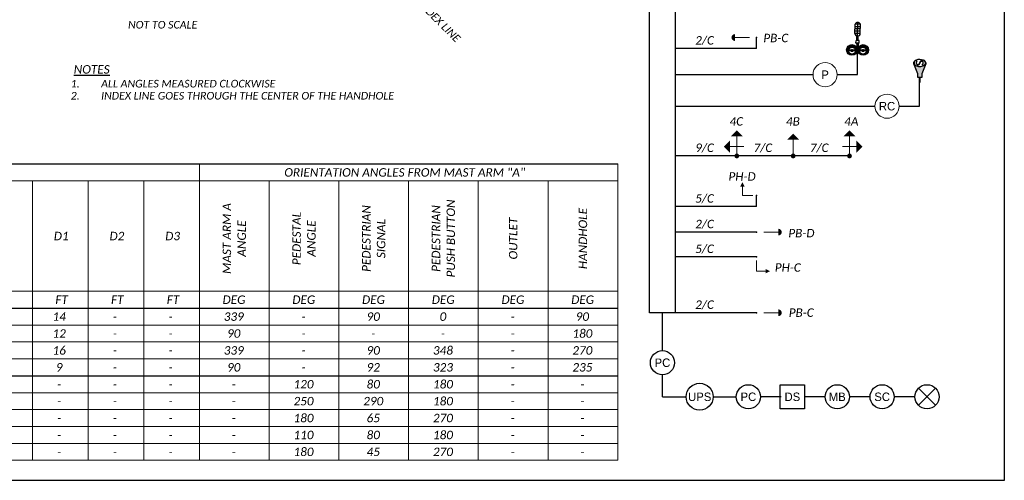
# Model space of a CAD drawing. Header units: feet. Extents: x 2117445.6 to 2117516.1, y 657760.8 to 657781.8.
# Tile 7 of 8: x 2117499.8 to 2117516.1, y 657760.8 to 657768.4. Entities that reach past the tile are written whole.
import ezdxf
from ezdxf.enums import TextEntityAlignment as Align

# ---------------------------------------------------------------- set-up
doc = ezdxf.new("R2010")
doc.units = ezdxf.units.FT
doc.header["$MEASUREMENT"] = 0
doc.linetypes.add('DASHED', pattern=[0.75, 0.5, -0.25])
doc.linetypes.add('OhDOT_USTN1', pattern=[0.055, 0.014, -0.041])
doc.layers.add('0_Mview', color=7, linetype='Continuous', plot=False)
for name, color, linetype in [('SG_P_Detection', 24, 'Continuous'), ('SG_P_Heads', 2, 'Continuous'), ('SG_P_Text', 7, 'Continuous'), ('SG_X_Heads', 2, 'Continuous'), ('SG_X_Mast_Arm', 7, 'OhDOT_USTN1'), ('SH_Data', 7, 'Continuous'), ('SH_Text', 7, 'Continuous'), ('ST_Text', 7, 'Continuous')]:
    doc.layers.add(name, color=color, linetype=linetype)
doc.layers.add('SG_P_Detection (Construction)', color=12, linetype='Continuous', lineweight=13)
doc.layers.add('SG_P_Heads (Construction)', color=7, linetype='Continuous', lineweight=13)
doc.styles.add('Font 31 Normal (0.14)', font='font31.shx', dxfattribs={"height": 0.2})
doc.styles.add('P_Slanted_Normal', font='calibrii.ttf', dxfattribs={"height": 0.14})
doc.styles.add('Slanted Normal (0.14) Font 31', font='font31.shx', dxfattribs={"height": 0.14})
doc.styles.add('Slanted-Normal LS 0.50', font='font31.shx', dxfattribs={"height": 0.14})
doc.styles.add('Style-font31', font='font31.shx')

# ---------------------------------------------------------------- blocks, each defined once
blk = doc.blocks.new('SHSWP_2')
at = {"layer": 'SG_P_Heads', "linetype": 'Continuous', "lineweight": 0, "extrusion": (0, 0, -1)}
h = blk.add_hatch(color=2, dxfattribs=at)
edge = h.paths.add_edge_path()
edge.add_arc((0, 0), 0.04, 0, 360)
at = {"layer": 'SG_P_Heads', "color": 2, "linetype": 'Continuous', "lineweight": 13}
blk.add_line((0.04, 0), (0.27, 0), dxfattribs=at)
at = {"layer": 'SG_P_Heads', "color": 30, "linetype": 'Continuous', "lineweight": 0, "extrusion": (0, 0, -1)}
blk.add_solid([(-0.27, 0.1), (-0.37, 0), (-0.27, -0.1)], dxfattribs=at)
blk = doc.blocks.new('PED1P_2')
at = {"layer": 'SG_P_Heads', "color": 2, "linetype": 'Continuous', "lineweight": 13, "flags": 128}
blk.add_lwpolyline([(0.06, 0), (0.235, 0), (0.235, -0.15)], dxfattribs=at)
at = {"layer": 'SG_P_Heads', "color": 2, "linetype": 'Continuous', "lineweight": 0}
blk.add_solid([(0.27, -0.15), (0.2, -0.15), (0.235, -0.22)], dxfattribs=at)
at = {"layer": 'SG_P_Heads (Construction)', "color": 2, "linetype": 'Continuous', "lineweight": 30}
blk.add_point((0, 0), dxfattribs=at)
blk = doc.blocks.new('PEDPBP')
at = {"layer": 'SG_P_Detection', "linetype": 'Continuous', "lineweight": 0}
blk.add_hatch(color=2, dxfattribs=at).paths.add_polyline_path([(0.18, 0.028), (0.18, -0.028, 0.999997)])
at = {"layer": 'SG_P_Detection', "color": 2, "linetype": 'Continuous', "lineweight": 13}
blk.add_line((0.06, 0), (0.18, 0), dxfattribs=at)
at = {"layer": 'SG_P_Detection (Construction)', "color": 2, "linetype": 'Continuous', "lineweight": 30}
blk.add_point((0, 0), dxfattribs=at)
blk = doc.blocks.new('A$C62112A7B')
at = {"layer": 'SG_P_Heads', "linetype": 'Continuous', "lineweight": 0}
h = blk.add_hatch(color=2, dxfattribs=at)
edge = h.paths.add_edge_path()
edge.add_arc((0.424, 0.215), 0.04, -179.9792, 180.0208)
at = {"layer": 'SG_P_Heads', "color": 2, "linetype": 'Continuous', "lineweight": 13}
for p, q in [((0.269, 0.33), (0.269, 0.1)), ((0.384, 0.215), (0.1, 0.215))]:
    blk.add_line(p, q, dxfattribs=at)
at = {"layer": 'SG_P_Heads', "color": 30, "linetype": 'Continuous', "lineweight": 0, "extrusion": (0, 0, -1)}
for points in [[(-0.1, 0.115), (0, 0.215), (-0.1, 0.315)], [(-0.369, 0.1), (-0.269, 0), (-0.169, 0.1)]]:
    blk.add_solid(points, dxfattribs=at)
blk = doc.blocks.new('A$C3FBD0565')
at = {"layer": 'SG_P_Text', "color": 7, "linetype": 'Continuous', "lineweight": 13}
blk.add_circle((0.2, 0.2), 0.2, dxfattribs=at)
at = {"layer": 'SG_P_Text', "lineweight": 13, "style": 'Slanted-Normal LS 0.50'}
blk.add_text('P', height=0.14, dxfattribs=at).set_placement((0.2, 0.2), align=Align.MIDDLE_CENTER)
blk = doc.blocks.new('CONFIRMLIGHT')
at = {"layer": 'SG_X_Heads', "linetype": 'Continuous'}
for p, q in [((0, 0.025), (0.042, 0.025)), ((0, -0.025), (0, 0.025)), ((0.042, -0.025), (0.042, 0.025)), ((0.042, 0.011), (0.116, 0.011)), ((0.159, -0.044), (0.159, 0.044)), ((0.159, 0.044), (0.314, 0.044)), ((0.197, -0.044), (0.197, 0.044)), ((0.234, -0.044), (0.234, 0.044)), ((0.271, -0.044), (0.271, 0.044)), ((0.314, -0.044), (0.314, 0.044)), ((0, -0.025), (0.042, -0.025)), ((0.042, -0.011), (0.116, -0.011)), ((0.115, 0), (0.341, 0)), ((0.159, -0.044), (0.314, -0.044))]:
    blk.add_line(p, q, dxfattribs=at)
for centre, radius, start, end in [((0.159, 0), 0.0443, 90, 270), ((0.291, 0), 0.0498, 297.0702, 62.9298)]:
    blk.add_arc(centre, radius, start, end, dxfattribs=at)
blk = doc.blocks.new('A$C52E11F21')
at = {"layer": 'SG_X_Heads'}
h = blk.add_hatch(color=256, dxfattribs=at)
h.dxf.hatch_style = 1
h.paths.add_polyline_path([(4.05, 1.87, 1), (0.52, 1.87, 1)])
h.paths.add_polyline_path([(1.34, 1.85, -1), (3.66, 1.85, -1)], flags=16)
h = blk.add_hatch(color=256, dxfattribs=at)
h.dxf.hatch_style = 1
h.paths.add_polyline_path([(2.59, 0.13, -0.148077), (1.57, 0.25), (0.37, 0.26), (0.11, 0.36, 0.38471), (0, 0.26), (0, -0.26, 0.46132), (0.12, -0.35), (0.39, -0.25), (1.5, -0.25, -0.160112), (2.59, -0.09)])
h.paths.add_polyline_path([(0.47, 0.05), (2.32, 0.05), (2.32, -0.05), (0.47, -0.05)], flags=16)
h = blk.add_hatch(color=256, dxfattribs=at)
h.dxf.hatch_style = 1
h.paths.add_polyline_path([(2.83, 1.86), (2.77, 2.02), (2.67, 2.14), (2.6, 2.15), (2.6, 3, 0.043408), (2.4, 3), (2.4, 2.17), (2.33, 2.16), (2.2, 2.02), (2.16, 1.86), (2.2, 1.69), (2.33, 1.56), (2.4, 1.54), (2.4, 0.7, 0.041771), (2.59, 0.7), (2.59, 1.54), (2.67, 1.55), (2.77, 1.69)])
h = blk.add_hatch(color=256, dxfattribs=at)
h.dxf.hatch_style = 1
h.paths.add_polyline_path([(0.52, -1.83, 1), (4.05, -1.83, 1)])
h.paths.add_polyline_path([(3.66, -1.85, -1), (1.34, -1.85, -1)], flags=16)
h = blk.add_hatch(color=256, dxfattribs=at)
h.dxf.hatch_style = 1
h.paths.add_polyline_path([(2.83, -1.84), (2.77, -1.68), (2.67, -1.56), (2.6, -1.55), (2.6, -0.7, 0.043408), (2.4, -0.7), (2.4, -1.53), (2.33, -1.54), (2.2, -1.68), (2.16, -1.84), (2.2, -2.01), (2.33, -2.14), (2.4, -2.16), (2.4, -3, 0.041771), (2.59, -3), (2.59, -2.16), (2.67, -2.15), (2.77, -2.01)])
at = {"layer": 'SG_X_Heads', "flags": 128}
blk.add_lwpolyline([(0.39, -0.25), (0.12, -0.35, -0.46132), (0, -0.26), (0, 0.26, -0.38471), (0.11, 0.36)], format="xyb", dxfattribs=at)
for points in [[(0.11, 0.36), (0.11, 0.36), (0.37, 0.26), (1.57, 0.25)], [(2.4, 3), (2.4, 2.17), (2.33, 2.16), (2.2, 2.02), (2.16, 1.86), (2.2, 1.69), (2.33, 1.56), (2.4, 1.54), (2.4, 0.7)], [(2.67, 1.55), (2.59, 1.54)], [(2.59, 1.54), (2.59, 0.7)], [(2.59, 0.13), (2.59, -0.09)], [(2.6, 3), (2.6, 2.15), (2.67, 2.14), (2.77, 2.02), (2.83, 1.86), (2.77, 1.69), (2.67, 1.55)], [(0.39, -0.25), (1.5, -0.25)], [(2.4, -0.7), (2.4, -1.53), (2.33, -1.54), (2.2, -1.68), (2.16, -1.84), (2.2, -2.01), (2.33, -2.14), (2.4, -2.16), (2.4, -3)], [(2.67, -2.15), (2.59, -2.16)], [(2.59, -2.16), (2.59, -3)], [(2.6, -0.7), (2.6, -1.55), (2.67, -1.56), (2.77, -1.68), (2.83, -1.84), (2.77, -2.01), (2.67, -2.15)]]:
    blk.add_lwpolyline(points, dxfattribs=at)
blk.add_lwpolyline([(0.47, 0.05), (2.32, 0.05), (2.32, -0.05), (0.47, -0.05)], close=True, dxfattribs=at)
at = {"layer": 'SG_X_Heads'}
for centre, radius in [((2.28, 1.87), 1.77), ((2.5, 1.85), 1.16), ((2.28, -1.83), 1.77), ((2.5, -1.85), 1.16)]:
    blk.add_circle(centre, radius, dxfattribs=at)
blk = doc.blocks.new('A$C7FB05BD3')
at = {"layer": 'SG_X_Heads', "xscale": 0.9999221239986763, "yscale": 0.9999221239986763, "zscale": 0.9999221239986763, "rotation": 359.3991241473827}
blk.add_blockref('CONFIRMLIGHT', (0.203, 0.182), dxfattribs=at)
at = {"layer": 'SG_X_Mast_Arm', "color": 1, "linetype": 'Continuous', "xscale": 0.04999610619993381, "yscale": 0.04999610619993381, "zscale": 0.04999610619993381, "rotation": 180}
blk.add_blockref('A$C52E11F21', (0.203, 0.182), dxfattribs=at)
blk = doc.blocks.new('A$C3792556F')
at = {"layer": 'SG_P_Text', "color": 7, "linetype": 'Continuous', "lineweight": 13}
blk.add_circle((0.2, 0.2), 0.2, dxfattribs=at)
at = {"layer": 'SG_P_Text', "lineweight": 13, "style": 'Slanted-Normal LS 0.50'}
blk.add_text('RC', height=0.14, dxfattribs=at).set_placement((0.2, 0.2), align=Align.MIDDLE_CENTER)
blk = doc.blocks.new('A$C2BAC44A6')
at = {"layer": 'SG_X_Heads'}
h = blk.add_hatch(color=256, dxfattribs=at)
h.dxf.hatch_style = 1
h.paths.add_polyline_path([(2.31, -1.98, 0.127815), (2.89, -1.94, 0.201337), (3.6, -1.19, 0.195158), (3.64, 1.11, 0.179739), (2.89, 1.94, 0.165642), (2.3, 1.95), (-0.98, 0.62), (-2.19, 0.62), (-2.19, 0.03), (-3.82, 0.03, 1), (-3.77, -0.06), (-2.18, -0.06), (-2.18, -0.66), (-0.98, -0.66)])
h.paths.add_polyline_path([(1.42, -0.03), (1.45, 0.37), (1.61, 1.05), (1.78, 1.35), (1.94, 1.58), (2.33, 1.85, -0.162104), (2.85, 1.84, -0.184087), (3.55, 1.04, -0.192432), (3.5, -1.15, -0.200652), (2.85, -1.84, -0.12413), (2.34, -1.87), (1.94, -1.62), (1.61, -1.07), (1.52, -0.75), (1.45, -0.39)], flags=16)
h.paths.add_polyline_path([(1.42, -0.03), (1.45, -0.39), (1.52, -0.75), (1.61, -1.07), (1.94, -1.62), (2.34, -1.87, 0.12413), (2.85, -1.84, 0.200652), (3.5, -1.15, 0.195317), (3.54, 1.07, 0.178445), (2.85, 1.84, 0.162104), (2.33, 1.85), (1.94, 1.58), (1.78, 1.35), (1.61, 1.05), (1.45, 0.37)], flags=0)
h = blk.add_hatch(color=256, dxfattribs=at)
h.dxf.hatch_style = 1
h.paths.add_polyline_path([(1.87, -0.86), (2.28, -1.12), (2.47, -1.16), (2.72, -1.16), (2.88, -1.13), (2.99, -1.11), (3.05, -1.06), (3.08, -1.03), (3.11, -0.99), (3.18, -0.94), (3.25, -0.76), (3.25, -0.69), (3.28, -0.59), (3.29, -0.48), (3.25, -0.34), (3.21, -0.25), (2.16, 0.32), (2.01, 0.44), (1.98, 0.56), (1.99, 0.64), (2.02, 0.76), (2.13, 0.88), (2.32, 1.01), (2.54, 1.04), (2.7, 1.04), (3.06, 0.97), (3.12, 0.86), (3.2, 0.91), (3.14, 1.02), (3.05, 1.07), (2.71, 1.14), (2.53, 1.13), (2.28, 1.1), (2.07, 0.96), (1.93, 0.81), (1.89, 0.65), (1.89, 0.55), (1.93, 0.39), (2.11, 0.24), (3.13, -0.32), (3.16, -0.38), (3.19, -0.49), (3.19, -0.57), (3.16, -0.67), (3.15, -0.74), (3.1, -0.88), (3.04, -0.92), (2.96, -1.02), (2.86, -1.04), (2.71, -1.06), (2.48, -1.06), (2.31, -1.03), (1.92, -0.78)])
blk.add_line((2.33, 1.85), (2.33, 1.85), dxfattribs=at)
at = {"layer": 'SG_X_Heads', "flags": 128}
blk.add_lwpolyline([(-2.19, 0.62), (-0.98, 0.62), (2.3, 1.95, -0.165642), (2.89, 1.94, -0.179739), (3.64, 1.11, -0.195158), (3.6, -1.19, -0.201337), (2.89, -1.94, -0.127815), (2.31, -1.98), (-0.98, -0.66), (-2.18, -0.66), (-2.18, -0.06), (-3.82, -0.06, -0.639712), (-3.82, 0.03), (-2.19, 0.03), (-2.19, 0.62)], format="xyb", dxfattribs=at)
blk.add_lwpolyline([(2.85, -1.84, 0.200652), (3.5, -1.15, 0.195317), (3.54, 1.07, 0.178445), (2.85, 1.84, 0.162104), (2.33, 1.85), (1.94, 1.58), (1.78, 1.35), (1.61, 1.05), (1.45, 0.37), (1.42, -0.03), (1.45, -0.39), (1.52, -0.75), (1.61, -1.07), (1.94, -1.62), (2.34, -1.87, 0.12413)], format="xyb", close=True, dxfattribs=at)
blk.add_lwpolyline([(1.87, -0.86), (2.28, -1.12), (2.47, -1.16), (2.72, -1.16), (2.88, -1.13), (2.99, -1.11), (3.05, -1.06), (3.08, -1.03), (3.11, -0.99), (3.18, -0.94), (3.25, -0.76), (3.25, -0.69), (3.28, -0.59), (3.29, -0.48), (3.25, -0.34), (3.21, -0.25), (2.16, 0.32), (2.01, 0.44), (1.98, 0.56), (1.99, 0.64), (2.02, 0.76), (2.13, 0.88), (2.32, 1.01), (2.54, 1.04), (2.7, 1.04), (3.01, 0.98), (3.07, 0.95), (3.12, 0.86), (3.2, 0.91), (3.14, 1.02), (3.05, 1.07), (2.71, 1.14), (2.53, 1.13), (2.28, 1.1), (2.07, 0.96), (1.93, 0.81), (1.89, 0.65), (1.89, 0.55), (1.93, 0.39), (2.11, 0.24), (3.13, -0.32), (3.16, -0.38), (3.19, -0.49), (3.19, -0.57), (3.16, -0.67), (3.15, -0.74), (3.1, -0.88), (3.04, -0.92), (3, -0.97), (2.98, -0.99), (2.94, -1.02), (2.86, -1.04), (2.71, -1.06), (2.48, -1.06), (2.31, -1.03), (1.92, -0.78)], close=True, dxfattribs=at)

msp = doc.modelspace()

# ---------------------------------------------------------------- linework, layer by layer
at = {"layer": '0_Mview'}
msp.add_lwpolyline([(2117485.605, 657781.806), (2117516.105, 657781.806), (2117516.105, 657760.806), (2117485.605, 657760.806)], close=True, dxfattribs=at)
at = {"layer": 'SH_Text'}
for p, q in [((2117513.676, 657767.525), (2117513.676, 657767.918)), ((2117510.658, 657767.525), (2117512.939, 657767.525)), ((2117513.339, 657767.525), (2117513.676, 657767.525)), ((2117514.702, 657767.003), (2117514.702, 657767.396)), ((2117510.658, 657767.003), (2117513.964, 657767.003)), ((2117514.364, 657767.003), (2117514.702, 657767.003)), ((2117510.658, 657763.791), (2117510.658, 657763.791))]:
    msp.add_line(p, q, dxfattribs=at)
at = {"layer": 'SH_Text', "ltscale": 0.3}
for p, q in [((2117510.446, 657762.954), (2117510.446, 657763.582)), ((2117510.446, 657762.19), (2117510.446, 657762.554)), ((2117514.967, 657762.049), (2117514.684, 657762.332)), ((2117514.967, 657762.332), (2117514.684, 657762.049)), ((2117510.446, 657762.19), (2117510.841, 657762.19)), ((2117511.286, 657762.19), (2117511.669, 657762.19)), ((2117512.412, 657762.19), (2117512.069, 657762.19)), ((2117513.14, 657762.19), (2117512.797, 657762.19)), ((2117513.883, 657762.19), (2117513.54, 657762.19)), ((2117514.626, 657762.19), (2117514.283, 657762.19))]:
    msp.add_line(p, q, dxfattribs=at)
at = {"layer": 'SH_Text', "linetype": 'DASHED', "ltscale": 0.3}
msp.add_line((2117511.286, 657762.19), (2117511.286, 657762.19), dxfattribs=at)
at = {"layer": 'SH_Text', "ltscale": 0.3, "flags": 128}
msp.add_lwpolyline([(2117510.233, 657780.811), (2117510.658, 657780.811), (2117510.658, 657763.582), (2117510.233, 657763.582)], close=True, dxfattribs=at)
at = {"layer": 'SH_Text', "linetype": 'Continuous', "ltscale": 0.01, "flags": 128}
for points in [[(2117512.005, 657767.959), (2117512.005, 657768.14)], [(2117512.005, 657767.959), (2117510.658, 657767.959)], [(2117513.543, 657766.179), (2117510.658, 657766.179)], [(2117512.005, 657765.34), (2117512.005, 657765.522)], [(2117512.005, 657765.34), (2117510.658, 657765.34)], [(2117512.005, 657764.917), (2117510.658, 657764.917)], [(2117512.005, 657764.506), (2117510.658, 657764.506)], [(2117512.005, 657763.582), (2117510.658, 657763.582)]]:
    msp.add_lwpolyline(points, dxfattribs=at)
at = {"layer": 'SH_Text', "ltscale": 0.3}
msp.add_lwpolyline([(2117512.397, 657762.39), (2117512.797, 657762.39), (2117512.797, 657761.99), (2117512.397, 657761.99)], close=True, dxfattribs=at)
for centre, radius in [((2117510.446, 657762.754), 0.2), ((2117511.063, 657762.19), 0.223), ((2117511.869, 657762.19), 0.2), ((2117513.34, 657762.19), 0.2), ((2117514.083, 657762.19), 0.2), ((2117514.826, 657762.19), 0.2)]:
    msp.add_circle(centre, radius, dxfattribs=at)
at = {"layer": 'ST_Text', "color": 1, "linetype": 'Continuous', "lineweight": 30}
for p, q in [((2117485.919, 657766.046), (2117509.707, 657766.046)), ((2117485.919, 657763.658), (2117509.707, 657763.658)), ((2117485.919, 657762.538), (2117509.707, 657762.538))]:
    msp.add_line(p, q, dxfattribs=at)
at = {"layer": 'ST_Text', "color": 1, "linetype": 'Continuous', "lineweight": 0}
for p, q in [((2117502.782, 657766.046), (2117502.782, 657761.138)), ((2117509.707, 657766.046), (2117509.707, 657761.138)), ((2117489.081, 657765.766), (2117509.707, 657765.766)), ((2117500.016, 657765.766), (2117500.016, 657761.138)), ((2117500.938, 657765.766), (2117500.938, 657761.138)), ((2117501.86, 657765.766), (2117501.86, 657761.138)), ((2117503.936, 657765.766), (2117503.936, 657761.138)), ((2117505.09, 657765.766), (2117505.09, 657761.138)), ((2117506.244, 657765.766), (2117506.244, 657761.138)), ((2117507.398, 657765.766), (2117507.398, 657761.138)), ((2117508.553, 657765.766), (2117508.553, 657761.138)), ((2117493.298, 657763.938), (2117509.707, 657763.938)), ((2117485.919, 657763.378), (2117509.707, 657763.378)), ((2117485.919, 657763.098), (2117509.707, 657763.098)), ((2117485.919, 657762.818), (2117509.707, 657762.818)), ((2117485.919, 657762.258), (2117509.707, 657762.258)), ((2117485.919, 657761.978), (2117509.707, 657761.978)), ((2117485.919, 657761.698), (2117509.707, 657761.698)), ((2117485.919, 657761.418), (2117509.707, 657761.418)), ((2117485.919, 657761.138), (2117509.707, 657761.138))]:
    msp.add_line(p, q, dxfattribs=at)

# ---------------------------------------------------------------- block references
at = {"layer": 'SG_P_Detection', "color": 2, "linetype": 'Continuous', "lineweight": 30, "xscale": 2.0000027, "yscale": 2.0000027, "zscale": 2.0000027, "rotation": 180}
msp.add_blockref('PEDPBP', (2117512.005, 657768.14), dxfattribs=at)
at = {"layer": 'SG_P_Detection', "color": 2, "linetype": 'Continuous', "lineweight": 30, "xscale": 2.0000027, "yscale": 2.0000027, "zscale": 2.0000027}
for p in [(2117512.005, 657764.917), (2117512.005, 657763.582)]:
    msp.add_blockref('PEDPBP', p, dxfattribs=at)
at = {"layer": 'SG_P_Heads', "color": 2, "linetype": 'Continuous', "lineweight": 0, "extrusion": (0, 0, -1), "rotation": 89.99999999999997}
msp.add_blockref('SHSWP_2', (-2117512.61, 657766.179), dxfattribs=at)
at = {"layer": 'SG_P_Heads', "color": 2, "linetype": 'Continuous', "lineweight": 30, "yscale": 1.00000135, "zscale": 1.00000135}
for p, xscale, rotation in [((2117512.005, 657765.522), 1.00000135, 180), ((2117512.005, 657764.506), -1.00000135, 90)]:
    msp.add_blockref('PED1P_2', p, dxfattribs=dict(at, xscale=xscale, rotation=rotation))
at = {"layer": 'SG_X_Mast_Arm', "color": 1, "xscale": 0.04999610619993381, "yscale": 0.04999610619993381, "zscale": 0.04999610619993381, "rotation": 90}
msp.add_blockref('A$C2BAC44A6', (2117514.705, 657767.589), dxfattribs=at)
at = {"layer": 'SH_Data'}
for name, p, rotation in [('A$C7FB05BD3', (2117513.857, 657767.845), 90), ('A$C62112A7B', (2117511.462, 657766.603), 270)]:
    msp.add_blockref(name, p, dxfattribs=dict(at, rotation=rotation))
at = {"layer": 'SH_Data', "xscale": -1, "rotation": 90.04154908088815}
msp.add_blockref('A$C62112A7B', (2117513.757, 657766.603), dxfattribs=at)
at = {"layer": 'SH_Text'}
for name, p in [('A$C3FBD0565', (2117512.939, 657767.325)), ('A$C3792556F', (2117513.964, 657766.803))]:
    msp.add_blockref(name, p, dxfattribs=at)

# ---------------------------------------------------------------- texts
at = {"layer": 'SH_Text', "style": 'P_Slanted_Normal'}
for s, p in [('2/C', (2117510.988, 657768.163)), ('PB-C', (2117512.116, 657768.202)), ('4C', (2117511.556, 657766.821)), ('4B', (2117512.491, 657766.821)), ('4A', (2117513.454, 657766.821)), ('9/C', (2117510.988, 657766.384)), ('7/C', (2117511.954, 657766.384)), ('7/C', (2117512.886, 657766.384)), ('PH-D', (2117511.539, 657765.909)), ('5/C', (2117510.988, 657765.545)), ('2/C', (2117510.988, 657765.121)), ('PB-D', (2117512.53, 657764.97)), ('5/C', (2117510.988, 657764.711)), ('PH-C', (2117512.306, 657764.401)), ('2/C', (2117510.988, 657763.786)), ('PB-C', (2117512.537, 657763.654))]:
    msp.add_text(s, height=0.14, dxfattribs=at).set_placement(p, align=Align.TOP_LEFT)
at = {"layer": 'SH_Text', "linetype": 'DASHED', "ltscale": 0.3, "style": 'Slanted-Normal LS 0.50'}
for s, p in [('PC', (2117510.446, 657762.754)), ('UPS', (2117511.063, 657762.19)), ('PC', (2117511.869, 657762.19)), ('DS', (2117512.597, 657762.19)), ('MB', (2117513.34, 657762.19)), ('SC', (2117514.083, 657762.19))]:
    msp.add_text(s, height=0.14, dxfattribs=at).set_placement(p, align=Align.MIDDLE_CENTER)
at = {"layer": 'SH_Text', "insert": (2117507.114, 657768.142), "char_height": 0.126, "width": 1.12835, "attachment_point": 3, "rotation": 315.0022, "line_spacing_factor": 0.952382, "style": 'Font 31 Normal (0.14)'}
msp.add_mtext('{\\fCalibri|b0|i1|c0|p39;INDEX LINE }', dxfattribs=at)
at = {"layer": 'SH_Text', "insert": (2117502.747, 657768.415), "char_height": 0.126, "attachment_point": 3, "line_spacing_factor": 0.952382, "style": 'Font 31 Normal (0.14)'}
msp.add_mtext('{\\fCalibri|b0|i1|c0|p39;NOT TO SCALE}', dxfattribs=at)
at = {"layer": 'SH_Text'}
for s, insert, char_height, width, attachment_point, line_spacing_factor, style in [('{\\fCalibri|b0|i1|c0|p39;\\LNOTES}', (2117500.701, 657767.612), 0.14, 2.64347, 4, 1.05, 'Slanted Normal (0.14) Font 31'), ('\\pxql;{\\fCalibri|b0|i1|c0|p39;1.^IALL ANGLES MEASURED CLOCKWISE\\P2.^IINDEX LINE GOES THROUGH THE CENTER OF THE HANDHOLE}', (2117506.802, 657767.439), 0.126, 6.15206, 3, 0.952382, 'Font 31 Normal (0.14)')]:
    msp.add_mtext(s, dxfattribs=dict(at, insert=insert, char_height=char_height, width=width, attachment_point=attachment_point, line_spacing_factor=line_spacing_factor, style=style))
at = {"layer": 'ST_Text', "color": 1, "style": 'P_Slanted_Normal'}
for s, p in [('ORIENTATION ANGLES FROM MAST ARM "A"', (2117506.18, 657765.906)), ('D1', (2117500.494, 657764.852)), ('D2', (2117501.416, 657764.852)), ('D3', (2117502.338, 657764.852)), ('FT', (2117500.5, 657763.798)), ('FT', (2117501.422, 657763.798)), ('FT', (2117502.344, 657763.798)), ('DEG', (2117503.354, 657763.798)), ('DEG', (2117504.509, 657763.798)), ('DEG', (2117505.663, 657763.798)), ('DEG', (2117506.817, 657763.798)), ('DEG', (2117507.971, 657763.798)), ('DEG', (2117509.125, 657763.798)), ('14', (2117500.46, 657763.518)), ('339', (2117503.35, 657763.518)), ('90', (2117505.659, 657763.518)), ('0', (2117506.813, 657763.518)), ('90', (2117509.121, 657763.518)), ('-', (2117501.382, 657763.518)), ('-', (2117502.304, 657763.518)), ('-', (2117504.505, 657763.518)), ('-', (2117507.967, 657763.518)), ('12', (2117500.46, 657763.238)), ('90', (2117503.35, 657763.238)), ('180', (2117509.121, 657763.238)), ('-', (2117501.382, 657763.238)), ('-', (2117502.304, 657763.238)), ('-', (2117504.505, 657763.238)), ('-', (2117505.659, 657763.238)), ('-', (2117506.813, 657763.238)), ('-', (2117507.967, 657763.238)), ('16', (2117500.46, 657762.958)), ('-', (2117501.382, 657762.958)), ('-', (2117502.304, 657762.958)), ('339', (2117503.35, 657762.958)), ('-', (2117504.505, 657762.958)), ('90', (2117505.659, 657762.958)), ('348', (2117506.813, 657762.958)), ('-', (2117507.967, 657762.958)), ('270', (2117509.121, 657762.958)), ('9', (2117500.46, 657762.678)), ('90', (2117503.35, 657762.678)), ('92', (2117505.659, 657762.678)), ('323', (2117506.813, 657762.678)), ('235', (2117509.121, 657762.678)), ('-', (2117501.382, 657762.678)), ('-', (2117502.304, 657762.678)), ('-', (2117504.505, 657762.678)), ('-', (2117507.967, 657762.678)), ('120', (2117504.505, 657762.398)), ('80', (2117505.659, 657762.398)), ('180', (2117506.813, 657762.398)), ('-', (2117500.46, 657762.398)), ('-', (2117501.382, 657762.398)), ('-', (2117502.304, 657762.398)), ('-', (2117503.35, 657762.398)), ('-', (2117507.967, 657762.398)), ('-', (2117509.121, 657762.398)), ('-', (2117500.46, 657762.118)), ('-', (2117501.382, 657762.118)), ('-', (2117502.304, 657762.118)), ('-', (2117503.35, 657762.118)), ('250', (2117504.505, 657762.118)), ('290', (2117505.659, 657762.118)), ('180', (2117506.813, 657762.118)), ('-', (2117507.967, 657762.118)), ('-', (2117509.121, 657762.118)), ('-', (2117500.46, 657761.838)), ('-', (2117501.382, 657761.838)), ('-', (2117502.304, 657761.838)), ('-', (2117503.35, 657761.838)), ('180', (2117504.505, 657761.838)), ('65', (2117505.659, 657761.838)), ('270', (2117506.813, 657761.838)), ('-', (2117507.967, 657761.838)), ('-', (2117509.121, 657761.838)), ('110', (2117504.505, 657761.558)), ('80', (2117505.659, 657761.558)), ('180', (2117506.813, 657761.558)), ('-', (2117500.46, 657761.558)), ('-', (2117501.382, 657761.558)), ('-', (2117502.304, 657761.558)), ('-', (2117503.35, 657761.558)), ('-', (2117507.967, 657761.558)), ('-', (2117509.121, 657761.558)), ('180', (2117504.505, 657761.278)), ('45', (2117505.659, 657761.278)), ('270', (2117506.813, 657761.278)), ('-', (2117500.46, 657761.278)), ('-', (2117501.382, 657761.278)), ('-', (2117502.304, 657761.278)), ('-', (2117503.35, 657761.278)), ('-', (2117507.967, 657761.278)), ('-', (2117509.121, 657761.278))]:
    msp.add_text(s, height=0.14, dxfattribs=at).set_placement(p, align=Align.MIDDLE_CENTER)
at = {"layer": 'ST_Text', "color": 1, "char_height": 0.14, "attachment_point": 5, "rotation": 90, "line_spacing_factor": 1.05, "style": 'Style-font31'}
for s, insert in [('{\\fCalibri|b0|i1|c0|p39;MAST ARM A\\PANGLE}', (2117503.359, 657764.811)), ('{\\fCalibri|b0|i1|c0|p39;PEDESTAL\\PANGLE}', (2117504.513, 657764.811))]:
    msp.add_mtext(s, dxfattribs=dict(at, insert=insert))
for s, insert, width in [('{\\fCalibri|b0|i1|c0|p39;PEDESTRIAN \\PSIGNAL}', (2117505.667, 657764.811), 1.21556), ('{\\fCalibri|b0|i1|c0|p39;PEDESTRIAN\\PPUSH BUTTON}', (2117506.821, 657764.811), 1.54938), ('{\\fCalibri|b0|i1|c0|p39;HANDHOLE}', (2117509.13, 657764.811), 0.11333), ('{\\fCalibri|b0|i1|c0|p39;OUTLET}', (2117507.976, 657764.811), 0.11333)]:
    msp.add_mtext(s, dxfattribs=dict(at, insert=insert, width=width))

doc.saveas('drawing.dxf')
